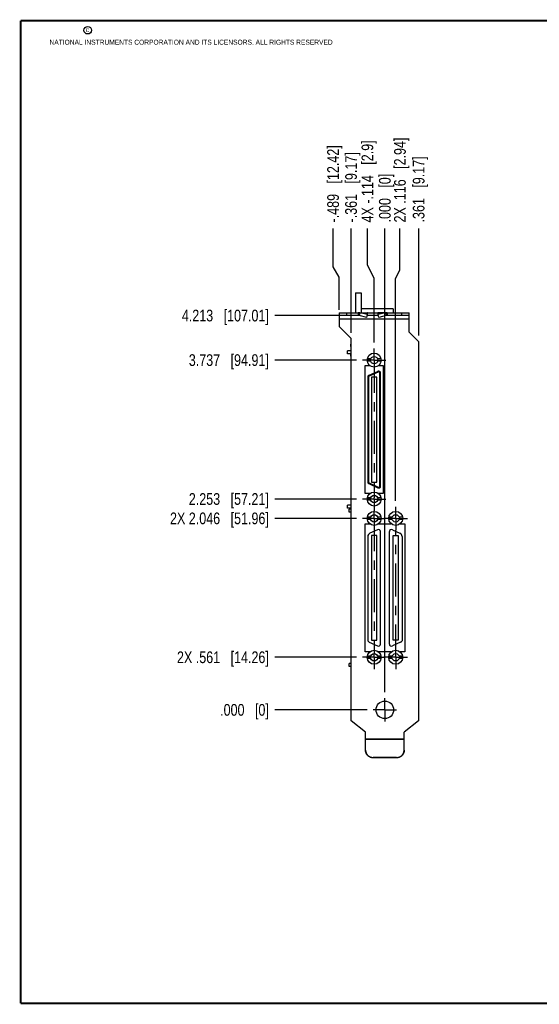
# Model space of a CAD drawing. Header units: inches. Extents: x 0.2 to 16.8, y 0.2 to 10.8.
# Tile 1 of 11: x 0.2 to 5.8, y 0.2 to 10.8. Entities that reach past the tile are written whole.
import ezdxf

# ---------------------------------------------------------------- set-up
doc = ezdxf.new("R2010")
doc.units = ezdxf.units.IN
doc.header["$LTSCALE"] = 0.935
doc.header["$MEASUREMENT"] = 0
doc.linetypes.add('CENTER', pattern=[0.6, 0.375, -0.075, 0.075, -0.075])
doc.layers.get('0').update_dxf_attribs({"linetype": 'CONTINUOUS'})
doc.layers.add('02___PRT_ALL_AXES', color=7, linetype='CONTINUOUS')
doc.layers.add('DIMENSIONS', color=7, linetype='CONTINUOUS')
doc.styles.get("Standard").update_dxf_attribs({"font": 'txt', "width": 0.8})
doc.dimstyles.new('DIMSTYLE_1', dxfattribs={"dimtxt": 0.125, "dimasz": 0.18, "dimexe": 0.18, "dimexo": 0.0625, "dimgap": 0.09, "dimtad": 0, "dimtih": 1, "dimtoh": 1, "dimdec": 3, "dimzin": 4, "dimdsep": 46, "dimtxsty": 'STANDARD', "dimblk": '_FILLED', "dimblk1": '_FILLED', "dimblk2": '_FILLED', "dimcen": 0.09, "dimadec": 0, "dimazin": 0, "dimtp": 0.01, "dimtm": 0.01, "dimtfac": 1, "dimtdec": 3, "dimtofl": 0, "dimtmove": 0, "dimatfit": 3, "dimldrblk": '_FILLED', "dimfxl": 1, "dimtolj": 1, "dimtzin": 4, "dimarcsym": 0})

# ---------------------------------------------------------------- blocks, each defined once
blk = doc.blocks.new('*D0')
at = {"layer": 'DIMENSIONS', "color": 2, "linetype": 'CONTINUOUS'}
blk.add_line((3.838, 7.131), (2.963, 7.131), dxfattribs=at)
at = {"layer": 'DIMENSIONS', "color": 2, "linetype": 'CONTINUOUS', "insert": (2.901, 7.194), "char_height": 0.125, "width": 1.325, "attachment_point": 3, "line_spacing_factor": 0.9}
blk.add_mtext('3.737{\\Ftxt.shx;\\W1.000000;\\H0.125000; }[94.91]', dxfattribs=at)
blk = doc.blocks.new('_FILLED')
at = {"color": 0, "linetype": 'BYBLOCK'}
blk.add_solid([(0, 0), (-1, 0.174), (-1, -0.174)], dxfattribs=at)
blk = doc.blocks.new('*D1')
at = {"layer": 'DIMENSIONS', "color": 2, "linetype": 'CONTINUOUS'}
blk.add_line((4.501, 7.393), (4.501, 8.539), dxfattribs=at)
at = {"layer": 'DIMENSIONS', "color": 2, "linetype": 'CONTINUOUS', "insert": (4.438, 8.602), "char_height": 0.125, "width": 1.125, "attachment_point": 1, "rotation": 90, "line_spacing_factor": 0.9}
blk.add_mtext('.361{\\Ftxt.shx;\\W1.000000;\\H0.125000; }[9.17]', dxfattribs=at)
blk = doc.blocks.new('*D2')
at = {"layer": 'DIMENSIONS', "color": 2, "linetype": 'CONTINUOUS'}
blk.add_line((4.14, 3.582), (4.14, 8.539), dxfattribs=at)
at = {"layer": 'DIMENSIONS', "color": 2, "linetype": 'CONTINUOUS', "insert": (4.077, 8.602), "char_height": 0.125, "width": 0.825, "attachment_point": 1, "rotation": 90, "line_spacing_factor": 0.9}
blk.add_mtext('.000{\\Ftxt.shx;\\W1.000000;\\H0.125000; }[0]', dxfattribs=at)
blk = doc.blocks.new('*D3')
at = {"layer": 'DIMENSIONS', "color": 2, "linetype": 'CONTINUOUS'}
for p, q in [((3.954, 8.148), (3.954, 8.539)), ((4.025, 8.005), (3.954, 8.148)), ((4.025, 7.319), (4.025, 8.005))]:
    blk.add_line(p, q, dxfattribs=at)
at = {"layer": 'DIMENSIONS', "color": 2, "linetype": 'CONTINUOUS', "insert": (3.891, 8.602), "char_height": 0.125, "width": 1.425, "attachment_point": 1, "rotation": 90, "line_spacing_factor": 0.9}
blk.add_mtext('4X -.114{\\Ftxt.shx;\\W1.000000;\\H0.125000; }[2.9]', dxfattribs=at)
blk = doc.blocks.new('*D4')
at = {"layer": 'DIMENSIONS', "color": 2, "linetype": 'CONTINUOUS'}
for p, q in [((4.3, 8.092), (4.3, 8.539)), ((4.255, 8.005), (4.3, 8.092)), ((4.255, 5.628), (4.255, 8.005))]:
    blk.add_line(p, q, dxfattribs=at)
at = {"layer": 'DIMENSIONS', "color": 2, "linetype": 'CONTINUOUS', "insert": (4.238, 8.602), "char_height": 0.125, "width": 1.425, "attachment_point": 1, "rotation": 90, "line_spacing_factor": 0.9}
blk.add_mtext('2X .116{\\Ftxt.shx;\\W1.000000;\\H0.125000; }[2.94]', dxfattribs=at)
blk = doc.blocks.new('*D5')
at = {"layer": 'DIMENSIONS', "color": 2, "linetype": 'CONTINUOUS'}
blk.add_line((3.779, 7.424), (3.779, 8.539), dxfattribs=at)
at = {"layer": 'DIMENSIONS', "color": 2, "linetype": 'CONTINUOUS', "insert": (3.716, 8.602), "char_height": 0.125, "width": 1.225, "attachment_point": 1, "rotation": 90, "line_spacing_factor": 0.9}
blk.add_mtext('-.361{\\Ftxt.shx;\\W1.000000;\\H0.125000; }[9.17]', dxfattribs=at)
blk = doc.blocks.new('*D6')
at = {"layer": 'DIMENSIONS', "color": 2, "linetype": 'CONTINUOUS'}
for p, q in [((3.586, 8.127), (3.586, 8.539)), ((3.651, 8.016), (3.586, 8.127)), ((3.651, 7.67), (3.651, 8.016))]:
    blk.add_line(p, q, dxfattribs=at)
at = {"layer": 'DIMENSIONS', "color": 2, "linetype": 'CONTINUOUS', "insert": (3.524, 8.602), "char_height": 0.125, "width": 1.325, "attachment_point": 1, "rotation": 90, "line_spacing_factor": 0.9}
blk.add_mtext('-.489{\\Ftxt.shx;\\W1.000000;\\H0.125000; }[12.42]', dxfattribs=at)
blk = doc.blocks.new('*D7')
at = {"layer": 'DIMENSIONS', "color": 2, "linetype": 'CONTINUOUS'}
blk.add_line((3.952, 3.395), (2.963, 3.395), dxfattribs=at)
at = {"layer": 'DIMENSIONS', "color": 2, "linetype": 'CONTINUOUS', "insert": (2.901, 3.457), "char_height": 0.125, "width": 0.825, "attachment_point": 3, "line_spacing_factor": 0.9}
blk.add_mtext('.000{\\Ftxt.shx;\\W1.000000;\\H0.125000; }[0]', dxfattribs=at)
blk = doc.blocks.new('*D8')
at = {"layer": 'DIMENSIONS', "color": 2, "linetype": 'CONTINUOUS'}
blk.add_line((3.838, 3.956), (2.963, 3.956), dxfattribs=at)
at = {"layer": 'DIMENSIONS', "color": 2, "linetype": 'CONTINUOUS', "insert": (2.901, 4.019), "char_height": 0.125, "width": 1.525, "attachment_point": 3, "line_spacing_factor": 0.9}
blk.add_mtext('2X .561{\\Ftxt.shx;\\W1.000000;\\H0.125000; }[14.26]', dxfattribs=at)
blk = doc.blocks.new('*D9')
at = {"layer": 'DIMENSIONS', "color": 2, "linetype": 'CONTINUOUS'}
blk.add_line((3.838, 5.44), (2.963, 5.44), dxfattribs=at)
at = {"layer": 'DIMENSIONS', "color": 2, "linetype": 'CONTINUOUS', "insert": (2.901, 5.503), "char_height": 0.125, "width": 1.625, "attachment_point": 3, "line_spacing_factor": 0.9}
blk.add_mtext('2X 2.046{\\Ftxt.shx;\\W1.000000;\\H0.125000; }[51.96]', dxfattribs=at)
blk = doc.blocks.new('*D10')
at = {"layer": 'DIMENSIONS', "color": 2, "linetype": 'CONTINUOUS'}
blk.add_line((3.838, 5.647), (2.963, 5.647), dxfattribs=at)
at = {"layer": 'DIMENSIONS', "color": 2, "linetype": 'CONTINUOUS', "insert": (2.901, 5.71), "char_height": 0.125, "width": 1.325, "attachment_point": 3, "line_spacing_factor": 0.9}
blk.add_mtext('2.253{\\Ftxt.shx;\\W1.000000;\\H0.125000; }[57.21]', dxfattribs=at)
blk = doc.blocks.new('*D15')
at = {"layer": 'DIMENSIONS', "color": 2, "linetype": 'CONTINUOUS'}
blk.add_line((3.668, 7.608), (2.963, 7.608), dxfattribs=at)
at = {"layer": 'DIMENSIONS', "color": 2, "linetype": 'CONTINUOUS', "insert": (2.901, 7.67), "char_height": 0.125, "width": 1.425, "attachment_point": 3, "line_spacing_factor": 0.9}
blk.add_mtext('4.213{\\Ftxt.shx;\\W1.000000;\\H0.125000; }[107.01]', dxfattribs=at)

msp = doc.modelspace()

# ---------------------------------------------------------------- linework, layer by layer
at = {"color": 7, "linetype": 'CONTINUOUS'}
for p, q in [((3.8257, 7.8517), (3.8257, 7.6377)), ((3.8257, 7.8517), (3.8877, 7.8517)), ((3.8877, 7.8517), (3.8877, 7.6377)), ((3.6507, 7.6377), (3.6507, 7.4897)), ((3.6507, 7.6377), (4.4007, 7.6377)), ((3.8554, 7.6077), (3.6507, 7.6077)), ((3.7307, 7.6377), (3.7307, 7.6077)), ((3.8554, 7.6377), (3.8554, 7.6077)), ((3.8734, 7.6355), (3.8666, 7.6065)), ((3.9463, 7.5882), (3.8666, 7.6065)), ((3.9531, 7.6172), (3.8734, 7.6355)), ((3.8734, 7.6355), (3.9552, 7.6355)), ((4.2277, 7.6777), (3.8877, 7.6777)), ((3.9463, 7.5882), (3.9531, 7.6172)), ((4.0705, 7.6077), (3.9509, 7.6077)), ((3.9531, 7.6172), (3.9552, 7.6355)), ((4.0683, 7.6172), (4.0662, 7.6355)), ((4.148, 7.6355), (4.0662, 7.6355)), ((4.148, 7.6355), (4.0683, 7.6172)), ((4.075, 7.5882), (4.0683, 7.6172)), ((4.1547, 7.6065), (4.075, 7.5882)), ((4.148, 7.6355), (4.1547, 7.6065)), ((4.1659, 7.6377), (4.1659, 7.6077)), ((4.4007, 7.6077), (4.1659, 7.6077)), ((4.2277, 7.6777), (4.2277, 7.6377)), ((4.3207, 7.6077), (4.3207, 7.6377)), ((4.4007, 7.4307), (4.4007, 7.6377)), ((4.4007, 7.5677), (3.6507, 7.5677)), ((3.7787, 7.3617), (3.6507, 7.4897)), ((4.4007, 7.4307), (4.5007, 7.3307)), ((3.7757, 7.2752), (3.7757, 7.3002)), ((3.7787, 7.3002), (3.7757, 7.3002)), ((3.7787, 7.2752), (3.7757, 7.2752)), ((3.7787, 3.2788), (3.7787, 7.3617)), ((4.5007, 7.3307), (4.5007, 3.2788)), ((3.742, 7.1984), (3.742, 7.2299)), ((3.7787, 7.2299), (3.742, 7.2299)), ((3.7787, 7.1984), (3.742, 7.1984)), ((3.7757, 7.1752), (3.7757, 7.1984)), ((3.7787, 7.1752), (3.7757, 7.1752)), ((3.9294, 5.7067), (3.9294, 7.0727)), ((3.9294, 7.0727), (3.9784, 7.0727)), ((3.9882, 7.1443), (3.9518, 7.1443)), ((3.9882, 7.1187), (3.9518, 7.1187)), ((3.9784, 7.0727), (3.9784, 7.0734)), ((4.0992, 7.1443), (4.0627, 7.1443)), ((4.0992, 7.1187), (4.0627, 7.1187)), ((4.0724, 7.0732), (4.0724, 7.0727)), ((4.0724, 7.0727), (4.1214, 7.0727)), ((4.1214, 7.0727), (4.1214, 5.7067)), ((3.9566, 6.9478), (3.9566, 5.8309)), ((3.9645, 6.9478), (3.9566, 6.9478)), ((3.9645, 6.9478), (3.9645, 5.8309)), ((4.0664, 7.0115), (3.9679, 6.9656)), ((3.9713, 6.9585), (3.9679, 6.9656)), ((4.0697, 7.0044), (3.9713, 6.9585)), ((3.9979, 6.9504), (3.9979, 5.8283)), ((4.053, 6.9504), (3.9979, 6.9504)), ((4.053, 5.8283), (4.053, 6.9504)), ((4.0697, 7.0044), (4.0664, 7.0115)), ((4.0865, 5.785), (4.0865, 6.9937)), ((4.0865, 6.9937), (4.0944, 6.9937)), ((4.0944, 5.785), (4.0944, 6.9937)), ((3.9645, 5.8309), (3.9566, 5.8309)), ((3.9713, 5.8202), (3.9679, 5.8131)), ((3.9679, 5.8131), (4.0664, 5.7672)), ((3.9713, 5.8202), (4.0697, 5.7743)), ((3.9979, 5.8283), (4.053, 5.8283)), ((3.9784, 5.7067), (3.9294, 5.7067)), ((3.9784, 5.7053), (3.9784, 5.7067)), ((4.0697, 5.7743), (4.0664, 5.7672)), ((4.0724, 5.7067), (4.0724, 5.7055)), ((4.1214, 5.7067), (4.0724, 5.7067)), ((4.0865, 5.785), (4.0944, 5.785)), ((3.742, 5.5488), (3.742, 5.5803)), ((3.7787, 5.5803), (3.742, 5.5803)), ((3.9882, 5.66), (3.9518, 5.66)), ((3.9882, 5.6344), (3.9518, 5.6344)), ((4.0992, 5.66), (4.0627, 5.66)), ((4.0992, 5.6344), (4.0627, 5.6344)), ((3.7787, 5.5488), (3.742, 5.5488)), ((3.7578, 5.5083), (3.7578, 5.5378)), ((3.7787, 5.5378), (3.7578, 5.5378)), ((3.7787, 5.5083), (3.7578, 5.5083)), ((3.9294, 4.0157), (3.9294, 5.3817)), ((3.9294, 5.3817), (3.9784, 5.3817)), ((3.9882, 5.4532), (3.9518, 5.4532)), ((3.9882, 5.4276), (3.9518, 5.4276)), ((3.9784, 5.3817), (3.9784, 5.3823)), ((4.0992, 5.4532), (4.0627, 5.4532)), ((4.0992, 5.4276), (4.0627, 5.4276)), ((4.0724, 5.3821), (4.0724, 5.3817)), ((4.0724, 5.3817), (4.2084, 5.3817)), ((4.2182, 5.4532), (4.1817, 5.4532)), ((4.2182, 5.4276), (4.1817, 5.4276)), ((4.2084, 5.3817), (4.2084, 5.3822)), ((4.3291, 5.4532), (4.2926, 5.4532)), ((4.3291, 5.4276), (4.2926, 5.4276)), ((4.3024, 5.3822), (4.3024, 5.3817)), ((4.3024, 5.3817), (4.3514, 5.3817)), ((4.3514, 5.3817), (4.3514, 4.0157)), ((4.0611, 5.3192), (3.9799, 5.2813)), ((4.093, 4.0977), (4.093, 5.2988)), ((4.1879, 4.0977), (4.1879, 5.2988)), ((4.2198, 5.3192), (4.301, 5.2813)), ((3.958, 5.2469), (3.958, 4.1316)), ((3.9979, 5.2587), (3.9979, 4.1378)), ((4.053, 5.2587), (3.9979, 5.2587)), ((4.053, 4.1378), (4.053, 5.2587)), ((4.2278, 5.2587), (4.283, 5.2587)), ((4.2278, 4.1378), (4.2278, 5.2587)), ((4.283, 5.2587), (4.283, 4.1378)), ((4.3229, 5.2469), (4.3229, 4.1316)), ((3.9736, 4.1181), (4.0611, 4.0773)), ((3.9979, 4.1378), (4.053, 4.1378)), ((4.3073, 4.1181), (4.2198, 4.0773)), ((4.283, 4.1378), (4.2278, 4.1378)), ((3.9784, 4.0157), (3.9294, 4.0157)), ((3.9784, 4.0142), (3.9784, 4.0157)), ((4.2084, 4.0157), (4.0724, 4.0157)), ((4.0724, 4.0157), (4.0724, 4.0144)), ((4.2084, 4.0143), (4.2084, 4.0157)), ((4.3514, 4.0157), (4.3024, 4.0157)), ((4.3024, 4.0157), (4.3024, 4.0143)), ((3.9882, 3.9689), (3.9518, 3.9689)), ((3.9882, 3.9433), (3.9518, 3.9433)), ((4.0992, 3.9689), (4.0627, 3.9689)), ((4.0992, 3.9433), (4.0627, 3.9433)), ((4.2182, 3.9689), (4.1817, 3.9689)), ((4.2182, 3.9433), (4.1817, 3.9433)), ((4.3291, 3.9689), (4.2926, 3.9689)), ((4.3291, 3.9433), (4.2926, 3.9433)), ((3.7787, 3.8882), (3.7578, 3.8882)), ((3.7578, 3.8587), (3.7578, 3.8882)), ((3.7787, 3.8587), (3.7578, 3.8587)), ((3.9337, 3.1577), (3.7787, 3.2788)), ((4.5007, 3.2788), (4.3457, 3.1577)), ((3.9337, 2.965), (3.9337, 3.1577)), ((4.3457, 2.965), (4.3457, 3.1577)), ((3.9337, 3.0837), (4.3457, 3.0837)), ((3.9337, 3.0807), (4.3457, 3.0807)), ((4.2657, 2.8853), (4.0137, 2.8853)), ((4.0137, 2.8853), (4.0137, 2.8827)), ((4.2657, 2.8827), (4.0137, 2.8827)), ((4.2657, 2.8853), (4.2657, 2.8827))]:
    msp.add_line(p, q, dxfattribs=at)
at = {"color": 7, "linetype": 'CONTINUOUS', "const_width": 0.02}
for points in [[(0.25, 10.7586), (0.25, 0.2586)], [(16.75, 10.7586), (0.25, 10.7586)], [(0.25, 0.2586), (16.75, 0.2586)]]:
    msp.add_lwpolyline(points, dxfattribs=at)
at = {"color": 2, "linetype": 'CONTINUOUS'}
msp.add_circle((0.9659, 10.6562), 0.0403, dxfattribs=at)
at = {"color": 7, "linetype": 'CONTINUOUS'}
for centre, radius in [((4.0255, 7.1315), 0.0748), ((4.0255, 7.1315), 0.0394), ((4.0255, 5.6472), 0.0748), ((4.0255, 5.6472), 0.0394), ((4.0255, 5.4404), 0.0748), ((4.0255, 5.4404), 0.0394), ((4.2554, 5.4404), 0.0748), ((4.2554, 5.4404), 0.0394), ((4.0255, 3.9561), 0.0748), ((4.2554, 3.9561), 0.0748), ((4.0255, 3.9561), 0.0394), ((4.2554, 3.9561), 0.0394), ((4.1397, 3.3947), 0.0935)]:
    msp.add_circle(centre, radius, dxfattribs=at)
for centre, radius, start, end in [((3.8554, 7.5638), 0.0739, 75.93164, 89.98715), ((3.8554, 7.5544), 0.0533, 77.86076, 89.99588), ((4.166, 7.5638), 0.0739, 90.01285, 104.06836), ((4.166, 7.5544), 0.0533, 90.00412, 102.13924), ((3.9763, 6.9478), 0.0197, 115, 180), ((3.9763, 6.9478), 0.0118, 115, 180), ((4.0747, 6.9937), 0.0197, 0, 115), ((4.0747, 6.9937), 0.0118, 0, 115), ((3.9763, 5.8309), 0.0197, 180, 245), ((3.9763, 5.8309), 0.0118, 180, 245), ((4.0747, 5.785), 0.0197, 245, 360), ((4.0747, 5.785), 0.0118, 245, 360), ((3.9959, 5.2469), 0.038, 115, 180), ((4.0705, 5.2988), 0.0225, 0, 115), ((4.2103, 5.2988), 0.0225, 65, 180), ((4.285, 5.2469), 0.038, 0, 65), ((3.9896, 4.1525), 0.038, 213.47459, 245), ((4.2913, 4.1525), 0.038, 295, 326.52541), ((4.0705, 4.0977), 0.0225, 245, 360), ((4.2103, 4.0977), 0.0225, 180, 295), ((4.2663, 2.965), 0.0794, 358.1138, 359.9997)]:
    msp.add_arc(centre, radius, start, end, dxfattribs=at)
for points, knots in [([(3.9552, 7.6355), (3.9548, 7.6358), (3.9541, 7.6365), (3.9532, 7.6371), (3.9524, 7.6374), (3.9518, 7.6376), (3.9513, 7.6377), (3.9509, 7.6377), (3.9507, 7.6377)], [0, 0, 0, 0, 0.2800267, 0.5351362, 0.6555421, 0.7723993, 0.8868227, 1, 1, 1, 1]), ([(4.0662, 7.6355), (4.0665, 7.6358), (4.0672, 7.6365), (4.0682, 7.6371), (4.0689, 7.6374), (4.0695, 7.6376), (4.0701, 7.6377), (4.0705, 7.6377), (4.0707, 7.6377)], [0, 0, 0, 0, 0.2800267, 0.5351362, 0.6555421, 0.7723993, 0.8868227, 1, 1, 1, 1]), ([(3.9337, 2.965), (3.9337, 2.9624), (3.9339, 2.9585), (3.9345, 2.9533), (3.9354, 2.9481), (3.937, 2.9418), (3.9392, 2.9357), (3.9413, 2.9309), (3.9431, 2.9274), (3.945, 2.924), (3.9478, 2.9196), (3.9517, 2.9143), (3.957, 2.9085), (3.9629, 2.9033), (3.9681, 2.8994), (3.9725, 2.8966), (3.976, 2.8947), (3.9795, 2.8929), (3.9843, 2.8908), (3.9904, 2.8886), (3.9968, 2.887), (4.0019, 2.8861), (4.0071, 2.8855), (4.0111, 2.8853), (4.0137, 2.8853)], [0, 0, 0, 0, 0.0623748, 0.0935725, 0.124772, 0.18716, 0.2495608, 0.2807767, 0.3119971, 0.3432224, 0.3744528, 0.4369112, 0.4993925, 0.5618972, 0.6244248, 0.6557062, 0.6869927, 0.718284, 0.74958, 0.812165, 0.8747631, 0.9060748, 0.9373881, 1, 1, 1, 1]), ([(4.0137, 2.8827), (4.0111, 2.8827), (4.0071, 2.8829), (4.0019, 2.8835), (3.9968, 2.8844), (3.9904, 2.886), (3.9843, 2.8882), (3.9795, 2.8903), (3.976, 2.8921), (3.9725, 2.894), (3.9681, 2.8968), (3.9629, 2.9007), (3.957, 2.9059), (3.9517, 2.9117), (3.9478, 2.917), (3.945, 2.9214), (3.9431, 2.9248), (3.9413, 2.9283), (3.9392, 2.933), (3.937, 2.9392), (3.9354, 2.9455), (3.9345, 2.9507), (3.9339, 2.9558), (3.9337, 2.9598), (3.9337, 2.9624)], [0, 0, 0, 0, 0.0626119, 0.0939252, 0.1252369, 0.187835, 0.25042, 0.281716, 0.3130073, 0.3442938, 0.3755752, 0.4381028, 0.5006075, 0.5630888, 0.6255472, 0.6567776, 0.6880029, 0.7192233, 0.7504392, 0.81284, 0.875228, 0.9064275, 0.9376252, 1, 1, 1, 1]), ([(4.3457, 2.9624), (4.3457, 2.9598), (4.3455, 2.9558), (4.3448, 2.9507), (4.344, 2.9455), (4.3424, 2.9392), (4.3402, 2.933), (4.338, 2.9283), (4.3363, 2.9248), (4.3343, 2.9214), (4.3315, 2.917), (4.3276, 2.9117), (4.3223, 2.9059), (4.3165, 2.9007), (4.3113, 2.8968), (4.3068, 2.894), (4.3034, 2.8921), (4.2999, 2.8903), (4.2951, 2.8882), (4.2889, 2.886), (4.2826, 2.8844), (4.2774, 2.8835), (4.2722, 2.8829), (4.2683, 2.8827), (4.2657, 2.8827)], [0, 0, 0, 0, 0.0623748, 0.0935725, 0.124772, 0.18716, 0.2495608, 0.2807767, 0.3119971, 0.3432224, 0.3744528, 0.4369112, 0.4993925, 0.5618972, 0.6244248, 0.6557062, 0.6869927, 0.718284, 0.74958, 0.812165, 0.8747631, 0.9060748, 0.9373881, 1, 1, 1, 1]), ([(4.2657, 2.8853), (4.2682, 2.8853), (4.2721, 2.8855), (4.2772, 2.8861), (4.2822, 2.8869), (4.2885, 2.8885), (4.2945, 2.8906), (4.2992, 2.8926), (4.3027, 2.8943), (4.3061, 2.8961), (4.3104, 2.8988), (4.3156, 2.9026), (4.3214, 2.9076), (4.3267, 2.9132), (4.3306, 2.9183), (4.3334, 2.9225), (4.3354, 2.9258), (4.3372, 2.9292), (4.3394, 2.9338), (4.3417, 2.9398), (4.3434, 2.9459), (4.3445, 2.9509), (4.3451, 2.9547), (4.3455, 2.9585), (4.3456, 2.9611), (4.3456, 2.9624)], [0, 0, 0, 0, 0.0626084, 0.0939197, 0.1252293, 0.1878245, 0.250407, 0.2817016, 0.3129917, 0.3442772, 0.3755576, 0.4380847, 0.5005895, 0.5630714, 0.6255308, 0.6567614, 0.6879867, 0.7192072, 0.7504231, 0.8128245, 0.8752121, 0.9064111, 0.9376074, 0.9688032, 1, 1, 1, 1])]:
    msp.add_open_spline(points, degree=3, knots=knots, dxfattribs=at)
at = {"layer": '02___PRT_ALL_AXES', "color": 7, "linetype": 'CENTER'}
for p, q in [((4.0255, 7.1315), (4.0255, 7.2566)), ((4.0255, 7.1315), (3.9004, 7.1315)), ((4.0255, 7.1315), (4.0255, 5.6596)), ((4.0255, 7.1315), (4.1506, 7.1315)), ((4.0255, 5.6472), (3.9004, 5.6472)), ((4.0255, 5.6472), (4.0255, 5.6596)), ((4.0255, 5.6472), (4.0255, 5.5221)), ((4.0255, 5.6472), (4.1506, 5.6472)), ((4.0255, 5.4404), (4.0255, 5.5221)), ((4.2554, 5.4404), (4.2554, 5.5655)), ((4.0255, 5.4404), (3.9004, 5.4404)), ((4.0255, 5.4404), (4.0255, 3.9961)), ((4.0255, 5.4404), (4.1303, 5.4404)), ((4.2554, 5.4404), (4.1303, 5.4404)), ((4.2554, 5.4404), (4.2554, 5.3153)), ((4.2554, 5.4404), (4.3805, 5.4404)), ((4.2554, 3.9561), (4.2554, 5.3153)), ((4.0255, 3.9561), (3.9004, 3.9561)), ((4.0255, 3.9561), (4.0255, 3.9961)), ((4.0255, 3.9561), (4.1303, 3.9561)), ((4.0255, 3.9561), (4.0255, 3.831)), ((4.2554, 3.9561), (4.1303, 3.9561)), ((4.2554, 3.9561), (4.3805, 3.9561)), ((4.2554, 3.9561), (4.2554, 3.831)), ((4.1397, 3.3947), (4.1397, 3.5198)), ((4.1397, 3.3947), (4.0146, 3.3947)), ((4.1397, 3.3947), (4.2648, 3.3947)), ((4.1397, 3.3947), (4.1397, 3.2696))]:
    msp.add_line(p, q, dxfattribs=at)

# ---------------------------------------------------------------- texts
at = {"color": 2, "linetype": 'CONTINUOUS', "char_height": 0.053, "attachment_point": 1, "line_spacing_factor": 0.9}
for s, insert, width in [('c', (0.946, 10.6893), 0.0424), ('NATIONAL INSTRUMENTS CORPORATION AND ITS LICENSORS. ALL RIGHTS RESERVED', (0.5583, 10.5546), 3.0104)]:
    msp.add_mtext(s, dxfattribs=dict(at, insert=insert, width=width))

# ---------------------------------------------------------------- dimensions: what is measured, and where the dimension line sits
at = {"layer": 'DIMENSIONS', "color": 2, "linetype": 'CONTINUOUS'}
for feature_location, offset, dtype, origin, text, picture, middle in [((4.0254788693, 7.3190826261), (-0.0718011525, 1.2201204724), 0, (4.1396835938, 7.2565826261), '4X -<>', '*D3', (3.9536777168, 9.3142030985)), ((4.2554001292, 5.6279802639), (0.0450449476, 2.9112228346), 0, (4.1396835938, 5.5654802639), '2X <>', '*D4', (4.3004450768, 9.3142030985)), ((3.6506835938, 7.6702030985), (-0.064662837, 0.869), 0, (4.1396835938, 7.6077030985), '-<>', '*D6', (3.5860207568, 9.2642030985)), ((3.7787, 7.4242), (0, 1.115), 1, (4.1397, 7.3617), '-<>', '*D5', (3.7787, 9.2142)), ((3.8379, 5.4404), (-0.8747, 0), 0, (3.9004, 3.3947), '2X <>', '*D9', (1.8882, 5.4404)), ((3.8379, 3.9561), (-0.8747, 0), 0, (3.9004, 3.3947), '2X <>', '*D8', (1.9382, 3.9561))]:
    dim = msp.add_ordinate_dim(feature_location=feature_location, offset=offset, dtype=dtype, origin=origin, text=text, dimstyle='DIMSTYLE_1', dxfattribs=at)
    dim.commit()
    dim.dimension.update_dxf_attribs({"geometry": picture, "text_midpoint": middle})
for feature_location, offset, dtype, origin, picture, middle in [((4.5007, 7.3932), (0, 1.146), 1, (4.1397, 3.5198), '*D1', (4.5007, 9.1642)), ((4.1396835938, 3.5823030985), (0, 4.9569), 1, (4.1396835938, 3.5198030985), '*D2', (4.1396835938, 9.0142030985)), ((3.6682, 7.6077), (-0.705, 0), 0, (3.7307, 3.3947), '*D15', (1.8882, 7.6077)), ((3.8379, 7.1315), (-0.8747, 0), 0, (4.0146, 3.3947), '*D0', (1.9382, 7.1315)), ((3.83788, 5.64723), (-0.8747, 0), 0, (3.90038, 3.3947), '*D10', (1.93818, 5.64723)), ((3.9520835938, 3.3947030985), (-0.9889, 0), 0, (4.0145835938, 3.3947030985), '*D7', (2.2381835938, 3.3947030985))]:
    dim = msp.add_ordinate_dim(feature_location=feature_location, offset=offset, dtype=dtype, origin=origin, dimstyle='DIMSTYLE_1', dxfattribs=at)
    dim.commit()
    dim.dimension.update_dxf_attribs({"geometry": picture, "text_midpoint": middle})

doc.saveas('drawing.dxf')
